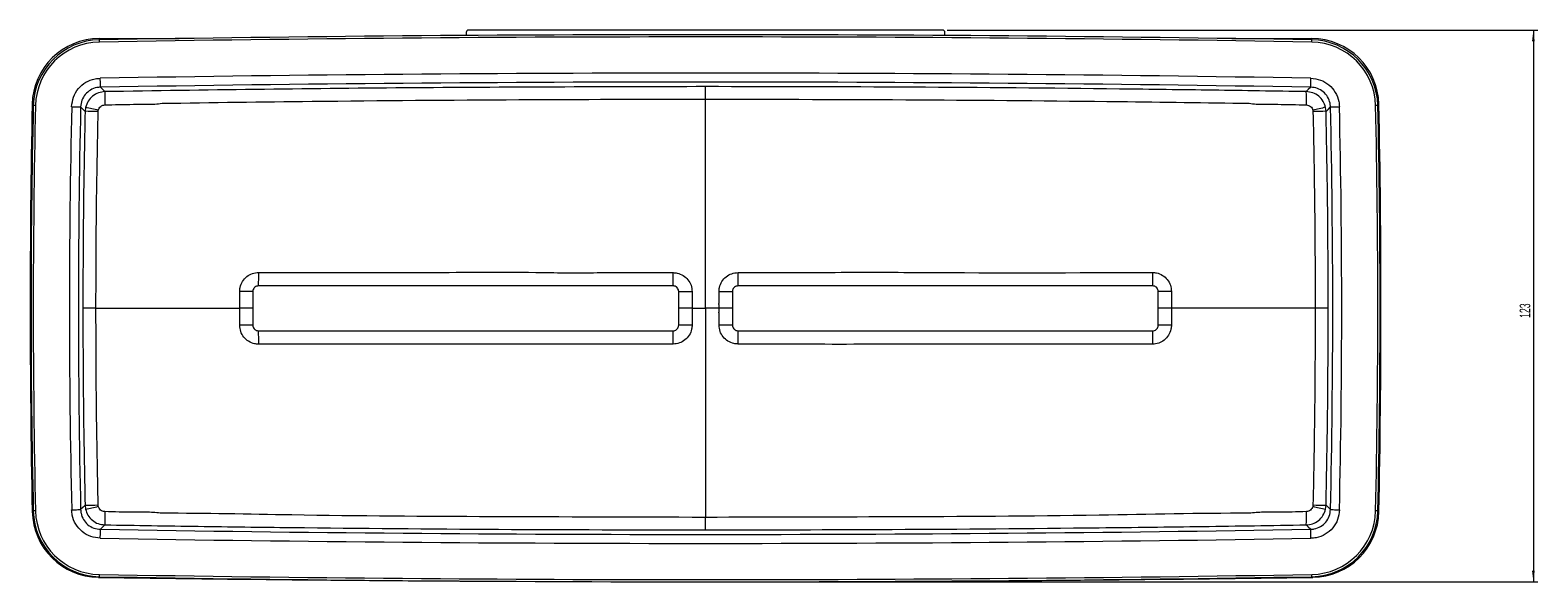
# Model space of a CAD drawing. Header units: millimetres. Extents: x -393 to 304, y 27 to 402.
# Tile 1 of 5: x -393 to -57, y 61 to 184. Entities that reach past the tile are written whole.
import ezdxf

# ---------------------------------------------------------------- set-up
doc = ezdxf.new("R2010")
doc.units = ezdxf.units.MM
doc.styles.add('SLDTEXTSTYLE0', font='TXT', dxfattribs={"width": 0.605})
doc.dimstyles.new('SLDDIMSTYLE0', dxfattribs={"dimtxt": 2.311487, "dimasz": 2.5, "dimexe": 0, "dimexo": 0.0625, "dimgap": 0.577872, "dimtad": 1, "dimtoh": 1, "dimdec": 1, "dimrnd": 1e-09, "dimzin": 12, "dimdsep": 46, "dimtxsty": 'SLDTEXTSTYLE0', "dimsah": 1, "dimcen": 0.09, "dimadec": 0, "dimazin": 0, "dimtfac": 1, "dimtdec": 1, "dimtofl": 0, "dimtmove": 0, "dimatfit": 3, "dimfxl": 1, "dimfrac": 2, "dimtolj": 1, "dimtzin": 12, "dimarcsym": 0})

# ---------------------------------------------------------------- blocks, each defined once
blk = doc.blocks.new('*D2')
at = {"color": 7, "linetype": 'Continuous', "lineweight": 0}
for p, q in [((-188.51, 184.27), (-56.71, 184.27)), ((-57.71, 184.27), (-57.71, 61.26)), ((-241.4, 61.26), (-56.71, 61.26))]:
    blk.add_line(p, q, dxfattribs=at)
for points in [[(-57.71, 184.27), (-58.02, 181.77), (-57.4, 181.77)], [(-57.71, 61.26), (-57.4, 63.76), (-58.02, 63.76)]]:
    blk.add_solid(points, dxfattribs=at)
at = {"color": 7, "linetype": 'Continuous', "lineweight": 0, "insert": (-60.78, 120.12), "char_height": 2.381, "attachment_point": 1, "rotation": 90, "style": 'SLDTEXTSTYLE0'}
blk.add_mtext('123', dxfattribs=at)

msp = doc.modelspace()

# ---------------------------------------------------------------- linework, layer by layer
at = {"color": 7, "linetype": 'Continuous', "lineweight": 15}
for p, q in [((-377.65, 182.4), (-359.82, 182.4)), ((-295.8, 183.77), (-295.8, 183.08)), ((-189.51, 184.27), (-295.3, 184.27)), ((-189.01, 183.08), (-189.01, 183.77)), ((-124.98, 182.4), (-107.16, 182.4)), ((-380.73, 167.06), (-380.84, 166.16)), ((-377.92, 166.12), (-377.88, 166.42)), ((-106.92, 166.42), (-106.88, 166.12)), ((-103.96, 166.16), (-104.07, 167.06)), ((-346.34, 122.26), (-346.34, 125.99)), ((-343.4, 125.99), (-343.4, 122.26)), ((-141.4, 122.26), (-141.4, 125.99)), ((-138.46, 125.99), (-138.46, 122.26)), ((-378.41, 122.26), (-346.34, 122.26)), ((-346.34, 118.49), (-346.34, 122.26)), ((-343.4, 122.26), (-343.4, 118.49)), ((-245.4, 122.26), (-242.4, 122.26)), ((-239.4, 122.26), (-242.4, 122.26)), ((-141.4, 118.49), (-141.4, 122.26)), ((-106.39, 122.26), (-138.46, 122.26)), ((-138.46, 122.26), (-138.46, 118.49)), ((-380.84, 78.36), (-380.73, 77.45)), ((-377.88, 78.1), (-377.92, 78.4)), ((-106.88, 78.4), (-106.92, 78.1)), ((-104.07, 77.46), (-103.96, 78.36))]:
    msp.add_line(p, q, dxfattribs=at)
at = {"color": 8, "linetype": 'Continuous', "lineweight": 15}
for p, q in [((-377.65, 182.12), (-377.65, 182.4)), ((-107.16, 182.12), (-107.16, 182.4))]:
    msp.add_line(p, q, dxfattribs=at)
at = {"color": 7, "linetype": 'Continuous', "lineweight": 15, "flags": 128}
for points in [[(-377.64, 181.62), (-377.64, 181.71), (-377.64, 181.81), (-377.65, 181.89), (-377.65, 181.97), (-377.65, 182.03), (-377.65, 182.08), (-377.65, 182.11), (-377.65, 182.12)], [(-107.16, 181.62), (-107.16, 181.71), (-107.16, 181.81), (-107.16, 181.89), (-107.16, 181.97), (-107.15, 182.03), (-107.15, 182.08), (-107.15, 182.11), (-107.15, 182.12)], [(-377.41, 171.55), (-377.41, 171.6), (-377.41, 171.72), (-377.41, 171.91), (-377.42, 172.16), (-377.42, 172.46), (-377.43, 172.8), (-377.44, 173.17), (-377.44, 173.55)], [(-107.39, 171.55), (-107.39, 171.6), (-107.39, 171.72), (-107.39, 171.91), (-107.38, 172.16), (-107.38, 172.46), (-107.37, 172.8), (-107.37, 173.17), (-107.36, 173.55)], [(-376.42, 170.56), (-376.87, 171.01), (-377.41, 171.55)], [(-107.39, 171.55), (-107.93, 171.01), (-108.38, 170.56)], [(-391.89, 167.44), (-391.99, 167.45), (-392.08, 167.45), (-392.17, 167.45), (-392.25, 167.45), (-392.31, 167.45), (-392.35, 167.45), (-392.38, 167.46), (-392.39, 167.46)], [(-383.83, 167.2), (-383.44, 167.19), (-383.08, 167.18), (-382.74, 167.17), (-382.44, 167.17), (-382.19, 167.16), (-382, 167.16), (-381.88, 167.15), (-381.83, 167.15)], [(-381.83, 167.15), (-381.29, 166.61), (-380.84, 166.16)], [(-103.96, 166.16), (-103.51, 166.61), (-102.97, 167.15)], [(-102.97, 167.15), (-102.92, 167.15), (-102.8, 167.16), (-102.61, 167.16), (-102.37, 167.17), (-102.07, 167.17), (-101.73, 167.18), (-101.36, 167.19), (-100.98, 167.2)], [(-92.41, 167.46), (-92.42, 167.46), (-92.45, 167.45), (-92.49, 167.45), (-92.56, 167.45), (-92.63, 167.45), (-92.72, 167.45), (-92.81, 167.45), (-92.91, 167.44)], [(-249.65, 127.24), (-249.65, 127.3), (-249.65, 127.47), (-249.65, 127.74), (-249.65, 128.11), (-249.65, 128.56), (-249.65, 129.07), (-249.65, 129.62), (-249.65, 130.2)], [(-235.15, 130.2), (-229.15, 130.2), (-221.23, 130.2), (-221.23, 130.2)], [(-235.15, 127.24), (-235.15, 127.3), (-235.15, 127.47), (-235.15, 127.74), (-235.15, 128.11), (-235.15, 128.56), (-235.15, 129.07), (-235.15, 129.62), (-235.15, 130.2)], [(-343.4, 125.99), (-343.46, 125.99), (-343.62, 125.99), (-343.89, 125.99), (-344.26, 125.99), (-344.7, 125.99), (-345.21, 125.99), (-345.76, 125.99), (-346.34, 125.99)], [(-138.46, 125.99), (-139.04, 125.99), (-139.59, 125.99), (-140.1, 125.99), (-140.54, 125.99), (-140.91, 125.99), (-141.18, 125.99), (-141.35, 125.99), (-141.4, 125.99)], [(-343.4, 118.49), (-343.46, 118.49), (-343.62, 118.49), (-343.89, 118.49), (-344.26, 118.49), (-344.7, 118.49), (-345.21, 118.49), (-345.76, 118.49), (-346.34, 118.49)], [(-138.46, 118.49), (-139.04, 118.49), (-139.59, 118.49), (-140.1, 118.49), (-140.54, 118.49), (-140.91, 118.49), (-141.18, 118.49), (-141.35, 118.49), (-141.4, 118.49)], [(-249.65, 114.28), (-249.65, 114.86), (-249.65, 115.41), (-249.65, 115.93), (-249.65, 116.37), (-249.65, 116.74), (-249.65, 117.02), (-249.65, 117.18), (-249.65, 117.24)], [(-235.15, 114.28), (-235.15, 114.86), (-235.15, 115.41), (-235.15, 115.93), (-235.15, 116.37), (-235.15, 116.74), (-235.15, 117.02), (-235.15, 117.18), (-235.15, 117.24)], [(-249.65, 114.28), (-255.65, 114.28), (-263.67, 114.28), (-263.67, 114.28)], [(-380.84, 78.36), (-381.29, 77.91), (-381.83, 77.36)], [(-102.97, 77.36), (-103.51, 77.91), (-103.96, 78.36)], [(-391.89, 77.07), (-391.99, 77.07), (-392.08, 77.07), (-392.17, 77.07), (-392.25, 77.07), (-392.31, 77.06), (-392.35, 77.06), (-392.38, 77.06), (-392.39, 77.06)], [(-383.83, 77.32), (-383.44, 77.33), (-383.08, 77.34), (-382.74, 77.34), (-382.44, 77.35), (-382.19, 77.36), (-382, 77.36), (-381.88, 77.36), (-381.83, 77.36)], [(-102.97, 77.36), (-102.92, 77.36), (-102.8, 77.36), (-102.61, 77.36), (-102.37, 77.35), (-102.07, 77.34), (-101.73, 77.34), (-101.36, 77.33), (-100.98, 77.32)], [(-92.41, 77.06), (-92.42, 77.06), (-92.45, 77.06), (-92.49, 77.06), (-92.56, 77.07), (-92.63, 77.07), (-92.72, 77.07), (-92.81, 77.07), (-92.91, 77.07)], [(-377.44, 70.97), (-377.44, 71.35), (-377.43, 71.72), (-377.42, 72.06), (-377.42, 72.36), (-377.41, 72.61), (-377.41, 72.8), (-377.41, 72.92), (-377.41, 72.97)], [(-377.41, 72.97), (-376.87, 73.51), (-376.42, 73.96)], [(-108.38, 73.96), (-107.93, 73.51), (-107.39, 72.97)], [(-107.36, 70.97), (-107.37, 71.35), (-107.37, 71.72), (-107.38, 72.06), (-107.38, 72.36), (-107.39, 72.61), (-107.39, 72.8), (-107.39, 72.92), (-107.39, 72.97)], [(-377.65, 62.4), (-377.65, 62.41), (-377.65, 62.44), (-377.65, 62.49), (-377.65, 62.55), (-377.65, 62.62), (-377.64, 62.71), (-377.64, 62.8), (-377.64, 62.9)], [(-107.15, 62.4), (-107.15, 62.41), (-107.15, 62.44), (-107.15, 62.49), (-107.16, 62.55), (-107.16, 62.62), (-107.16, 62.71), (-107.16, 62.8), (-107.16, 62.9)]]:
    msp.add_lwpolyline(points, dxfattribs=at)
at = {"color": 8, "linetype": 'Continuous', "lineweight": 15, "flags": 128}
for points in [[(-392.38, 167.7), (-392.42, 167.7), (-392.49, 167.7), (-392.55, 167.71), (-392.6, 167.71), (-392.63, 167.71), (-392.63, 167.71)], [(-92.17, 167.71), (-92.18, 167.71), (-92.2, 167.71), (-92.25, 167.71), (-92.31, 167.7), (-92.39, 167.7), (-92.42, 167.7)], [(-392.39, 76.95), (-392.41, 76.95), (-392.49, 76.94), (-392.55, 76.94), (-392.59, 76.94), (-392.62, 76.94), (-392.63, 76.94)], [(-92.17, 76.94), (-92.18, 76.94), (-92.21, 76.94), (-92.25, 76.94), (-92.32, 76.94), (-92.39, 76.95), (-92.41, 76.95)], [(-377.86, 62.26), (-377.86, 62.26), (-377.86, 62.29), (-377.86, 62.34), (-377.86, 62.4), (-377.86, 62.41)], [(-106.94, 62.26), (-106.94, 62.26), (-106.94, 62.29), (-106.94, 62.34), (-106.95, 62.4), (-106.95, 62.41)]]:
    msp.add_lwpolyline(points, dxfattribs=at)
at = {"color": 7, "linetype": 'Continuous', "lineweight": 15}
for centre, radius, start, end in [((-377.65, 167.41), 14.99, 90, 178.8461), ((-377.4, 167.12), 15, 90.9687, 178.7103), ((-242.4, -7816.74), 8000, 89.031307, 90.968693), ((-242.4, -7816.74), 7999.5, 89.031307, 90.968693), ((-107.16, 167.41), 14.99, 1.1539, 90), ((-107.41, 167.12), 15, 1.2897, 89.0313), ((-377.4, 167.12), 14.5, 90.9687, 178.7103), ((-107.41, 167.12), 14.5, 1.2897, 89.0313), ((-242.4, -7816.74), 7991.43, 89.031763, 90.968237), ((-242.4, -7816.74), 7989.43, 89.031763, 90.968237), ((-341.13, 168.86), 35.33, 177.2505, 182.0459), ((-143.67, 168.86), 35.33, 357.9541, 2.7495), ((1855.01, 122.44), 2248.1, 178.84612, 181.15957), ((1615.1, 122.26), 2008, 178.71027, 181.28973), ((1615.1, 122.26), 2007.5, 178.71027, 181.28973), ((1615.1, 122.26), 1999.43, 178.7121, 181.2879), ((1615.1, 122.26), 1997.43, 178.7121, 181.2879), ((-381.3, 42.36), 123.81, 88.4366, 89.7889), ((-455.56, -171.59), 346.82, 77.0576, 77.5399), ((-28.64, -173.17), 348.5, 102.5001, 102.9801), ((-103.5, 42.36), 123.81, 90.2111, 91.5634), ((-2099.9, 122.26), 1997.43, 358.7121, 1.2879), ((-2099.9, 122.26), 1999.43, 358.7121, 1.2879), ((-2099.9, 122.26), 2007.5, 358.71027, 1.28973), ((-2099.9, 122.26), 2008, 358.71027, 1.28973), ((-2339.81, 122.44), 2248.1, 358.84043, 1.15388), ((-379.48, 129.49), 37.4, 356.5507, 1.1484), ((-105.32, 129.49), 37.4, 178.8516, 183.4493), ((-246.15, 261.67), 135.7, 269.05, 270.3168), ((-238.65, 261.67), 135.7, 269.6832, 270.95), ((-246.15, -15.84), 134.35, 89.6801, 90.9595), ((-238.65, -15.84), 134.35, 89.0405, 90.3199), ((-379.48, 114.99), 37.4, 358.8516, 3.4493), ((-105.32, 114.99), 37.4, 176.5507, 181.1484), ((-381.3, 202.21), 123.85, 270.2114, 271.5632), ((-456.17, 417.75), 348.56, 282.5001, 282.9799), ((-29.27, 415.98), 346.69, 257.0577, 257.5401), ((-103.5, 202.21), 123.85, 268.4368, 269.7886), ((-377.64, 77.25), 14.99, 181.1596, 269.171), ((-377.4, 77.4), 15, 181.2897, 269.0313), ((-377.4, 77.4), 14.5, 181.2897, 269.0313), ((-341.13, 75.65), 35.33, 177.9541, 182.7495), ((-143.67, 75.65), 35.33, 357.2505, 2.0459), ((-107.41, 77.4), 14.5, 270.9687, 358.7103), ((-107.41, 77.4), 15, 270.9687, 358.7103), ((-107.16, 77.25), 14.99, 270.829, 358.8404), ((-242.4, 8061.26), 7991.43, 269.031763, 270.968237), ((-242.4, 8061.26), 7989.43, 269.031763, 270.968237), ((-242.4, 9424.13), 9362.85, 269.171041, 269.7349), ((-242.4, 8061.26), 8000, 269.031307, 270.968693), ((-242.4, 8061.26), 7999.5, 269.031307, 270.968693), ((-242.4, 9424.13), 9362.85, 270.2651, 270.828959)]:
    msp.add_arc(centre, radius, start, end, dxfattribs=at)
for centre, major_axis, start_param, end_param in [((-295.3, 183.77), (-0.224, 0.447), 5.819644, 7.390288), ((-189.51, 183.77), (0.224, 0.447), 5.176082, 6.746726)]:
    msp.add_ellipse(centre, major_axis=major_axis, ratio=0.99981, start_param=start_param, end_param=end_param, dxfattribs=at)
for points, knots in [([(-383.83, 167.2), (-383.74, 167.93), (-383.56, 169.38), (-382.4, 171.31), (-380.72, 172.74), (-378.95, 173.44), (-377.83, 173.52), (-377.44, 173.55)], [0, 0, 0, 0, 0.220266, 0.440539, 0.660674, 0.880758, 1, 1, 1, 1]), ([(-242.4, 171.68), (-264.74, 171.62), (-298.25, 171.55), (-342.92, 171.06), (-365.25, 170.73), (-376.42, 170.56)], [0, 0, 0, 0, 0.499977, 0.75, 1, 1, 1, 1]), ([(-108.38, 170.56), (-115.32, 170.67), (-129.21, 170.88), (-158.49, 171.26), (-196.22, 171.6), (-227.01, 171.65), (-242.4, 171.68)], [0, 0, 0, 0, 0.155407, 0.310841, 0.655415, 1, 1, 1, 1]), ([(-242.4, 168.89), (-242.4, 169.25), (-242.4, 169.98), (-242.4, 170.88), (-242.4, 171.52), (-242.4, 171.62), (-242.4, 171.68)], [0, 0, 0, 0, 0.25, 0.5, 0.75, 1, 1, 1, 1]), ([(-107.36, 173.55), (-106.63, 173.46), (-105.17, 173.3), (-103.25, 172.14), (-101.8, 170.47), (-101.09, 168.71), (-101.01, 167.59), (-100.98, 167.2)], [0, 0, 0, 0, 0.220266, 0.440539, 0.660674, 0.880759, 1, 1, 1, 1]), ([(-377.41, 171.55), (-377.68, 171.53), (-378.46, 171.47), (-379.68, 170.99), (-380.84, 170), (-381.65, 168.67), (-381.77, 167.66), (-381.83, 167.15)], [0, 0, 0, 0, 0.119275, 0.339359, 0.559448, 0.779692, 1, 1, 1, 1]), ([(-376.42, 170.56), (-376.9, 170.51), (-377.88, 170.4), (-379.2, 169.64), (-380.25, 168.51), (-380.57, 167.54), (-380.73, 167.06)], [0, 0, 0, 0, 0.240196, 0.493362, 0.746699, 1, 1, 1, 1]), ([(-363.67, 167.96), (-363.67, 167.96), (-352.52, 168.14), (-325.97, 168.48), (-285.55, 168.82), (-256.28, 168.87), (-242.4, 168.89)], [0, 0, 0, 0, 0, 0.275931, 0.656639, 1, 1, 1, 1]), ([(-242.4, 168.89), (-226.52, 168.86), (-195.74, 168.81), (-155.32, 168.43), (-130.78, 168.11), (-121.13, 167.96), (-121.13, 167.96)], [0, 0, 0, 0, 0.392827, 0.761382, 1, 1, 1, 1, 1]), ([(-242.4, 122.26), (-242.4, 130.04), (-242.4, 145.6), (-242.4, 161.12), (-242.4, 168.89)], [0, 0, 0, 0, 0.500118, 1, 1, 1, 1]), ([(-104.07, 167.06), (-104.22, 167.52), (-104.53, 168.46), (-105.54, 169.58), (-106.87, 170.38), (-107.88, 170.5), (-108.38, 170.56)], [0, 0, 0, 0, 0.2387478, 0.4923573, 0.7462733, 1, 1, 1, 1]), ([(-102.97, 167.15), (-103, 167.43), (-103.06, 168.2), (-103.55, 169.42), (-104.54, 170.58), (-105.88, 171.38), (-106.89, 171.49), (-107.39, 171.55)], [0, 0, 0, 0, 0.119275, 0.339359, 0.559448, 0.779692, 1, 1, 1, 1]), ([(-380.84, 166.16), (-380.98, 158.85), (-381.27, 144.21), (-381.31, 129.58), (-381.33, 122.26)], [0, 0, 0, 0, 0.49997, 1, 1, 1, 1]), ([(-378.41, 122.26), (-378.39, 129.57), (-378.35, 144.19), (-378.06, 158.81), (-377.92, 166.12)], [0, 0, 0, 0, 0.499969, 1, 1, 1, 1]), ([(-377.88, 166.42), (-377.83, 166.58), (-377.72, 166.91), (-377.37, 167.29), (-376.93, 167.55), (-376.6, 167.58), (-376.44, 167.6)], [0, 0, 0, 0, 0.254181, 0.507938, 0.760791, 1, 1, 1, 1]), ([(-376.44, 167.6), (-374.31, 167.66), (-371.11, 167.75), (-366.86, 167.72), (-364.72, 167.8), (-363.67, 167.96), (-363.67, 167.96)], [0, 0, 0, 0, 0.499815, 0.750325, 0.999995, 1, 1, 1, 1]), ([(-121.13, 167.96), (-121.13, 167.96), (-120.08, 167.8), (-117.95, 167.72), (-113.69, 167.75), (-110.49, 167.66), (-108.36, 167.6)], [0, 0, 0, 0, 0.000005, 0.249383, 0.499601, 1, 1, 1, 1]), ([(-108.36, 167.6), (-108.19, 167.58), (-107.85, 167.54), (-107.41, 167.27), (-107.07, 166.89), (-106.97, 166.57), (-106.92, 166.42)], [0, 0, 0, 0, 0.252703, 0.50635, 0.760417, 1, 1, 1, 1]), ([(-106.88, 166.12), (-106.74, 158.81), (-106.45, 144.19), (-106.41, 129.57), (-106.39, 122.26)], [0, 0, 0, 0, 0.499961, 1, 1, 1, 1]), ([(-103.48, 122.26), (-103.5, 129.58), (-103.54, 144.21), (-103.82, 158.84), (-103.96, 166.16)], [0, 0, 0, 0, 0.49997, 1, 1, 1, 1]), ([(-346.34, 125.99), (-346.32, 126.3), (-346.27, 127.09), (-345.76, 128.29), (-344.8, 129.37), (-343.52, 130.1), (-342.57, 130.19), (-342.09, 130.24)], [0, 0, 0, 0, 0.141119, 0.355852, 0.570589, 0.785308, 1, 1, 1, 1]), ([(-342.09, 130.24), (-329.56, 130.21), (-308.42, 130.16), (-282.96, 130.4), (-269.36, 130.05), (-264.3, 130.3), (-263.57, 130.2), (-263.57, 130.2)], [0, 0, 0, 0, 0.479047, 0.807653, 0.971926, 0.999999, 1, 1, 1, 1]), ([(-263.57, 130.2), (-263.57, 130.2), (-261.57, 130.2), (-256.93, 130.2), (-252.29, 130.2), (-249.65, 130.2)], [0, 0, 0, 0, 0.000004, 0.430988, 1, 1, 1, 1]), ([(-249.65, 130.2), (-249.34, 130.18), (-248.55, 130.13), (-247.35, 129.63), (-246.28, 128.67), (-245.54, 127.4), (-245.45, 126.45), (-245.4, 125.97)], [0, 0, 0, 0, 0.14151, 0.356547, 0.571305, 0.785751, 1, 1, 1, 1]), ([(-239.4, 125.97), (-239.38, 126.29), (-239.33, 127.07), (-238.82, 128.26), (-237.86, 129.34), (-236.58, 130.06), (-235.63, 130.16), (-235.15, 130.2)], [0, 0, 0, 0, 0.140944, 0.355305, 0.569938, 0.784871, 1, 1, 1, 1]), ([(-221.23, 130.2), (-221.23, 130.2), (-220.77, 130.26), (-218.59, 130.17), (-209.64, 130.36), (-183.91, 130.12), (-159.91, 130.19), (-142.71, 130.24)], [0, 0, 0, 0, 0.000001, 0.017757, 0.082727, 0.342782, 1, 1, 1, 1]), ([(-142.71, 130.24), (-142.4, 130.22), (-141.61, 130.17), (-140.41, 129.66), (-139.34, 128.7), (-138.6, 127.42), (-138.51, 126.47), (-138.46, 125.99)], [0, 0, 0, 0, 0.141329, 0.355988, 0.570639, 0.785307, 1, 1, 1, 1]), ([(-342.15, 127.24), (-342.29, 127.23), (-342.57, 127.2), (-342.95, 126.98), (-343.23, 126.67), (-343.38, 126.31), (-343.4, 126.08), (-343.4, 125.99)], [0, 0, 0, 0, 0.214965, 0.429839, 0.644547, 0.859071, 1, 1, 1, 1]), ([(-249.65, 127.24), (-253.95, 127.24), (-259.33, 127.24), (-269.02, 127.24), (-283, 127.24), (-308.46, 127.24), (-329.61, 127.24), (-342.15, 127.24)], [0, 0, 0, 0, 0.139555, 0.174443, 0.313998, 0.593108, 1, 1, 1, 1]), ([(-248.4, 125.99), (-248.42, 126.13), (-248.44, 126.41), (-248.66, 126.79), (-248.98, 127.07), (-249.33, 127.22), (-249.56, 127.23), (-249.65, 127.24)], [0, 0, 0, 0, 0.214706, 0.429428, 0.644142, 0.858821, 1, 1, 1, 1]), ([(-248.4, 122.26), (-248.4, 122.41), (-248.4, 122.73), (-248.4, 123.35), (-248.4, 124.44), (-248.4, 125.37), (-248.4, 125.99)], [0, 0, 0, 0, 0.125, 0.249999, 0.499998, 1, 1, 1, 1]), ([(-245.4, 125.97), (-245.4, 125.35), (-245.4, 124.49), (-245.4, 123.63), (-245.4, 123.38), (-245.4, 123.38)], [0, 0, 0, 0, 0.716707, 0.999977, 1, 1, 1, 1]), ([(-239.4, 123.38), (-239.4, 123.38), (-239.4, 123.63), (-239.4, 124.49), (-239.4, 125.35), (-239.4, 125.97)], [0, 0, 0, 0, 0.000023, 0.2833, 1, 1, 1, 1]), ([(-235.15, 127.24), (-235.29, 127.23), (-235.57, 127.2), (-235.95, 126.98), (-236.23, 126.67), (-236.38, 126.31), (-236.4, 126.08), (-236.4, 125.99)], [0, 0, 0, 0, 0.214645, 0.429317, 0.644027, 0.858748, 1, 1, 1, 1]), ([(-236.4, 125.99), (-236.4, 125.37), (-236.4, 124.44), (-236.4, 123.35), (-236.4, 122.73), (-236.4, 122.41), (-236.4, 122.26)], [0, 0, 0, 0, 0.499996, 0.749997, 0.874998, 1, 1, 1, 1]), ([(-142.65, 127.24), (-159.86, 127.24), (-183.88, 127.24), (-209.61, 127.24), (-223.23, 127.24), (-230.04, 127.24), (-235.15, 127.24)], [0, 0, 0, 0, 0.5582265, 0.7791096, 0.8343317, 1, 1, 1, 1]), ([(-141.4, 125.99), (-141.42, 126.13), (-141.44, 126.41), (-141.66, 126.79), (-141.98, 127.07), (-142.33, 127.22), (-142.56, 127.23), (-142.65, 127.24)], [0, 0, 0, 0, 0.214416, 0.42893, 0.643617, 0.858486, 1, 1, 1, 1]), ([(-381.33, 122.26), (-381.31, 114.94), (-381.27, 100.31), (-380.98, 85.67), (-380.84, 78.36)], [0, 0, 0, 0, 0.4999698, 1, 1, 1, 1]), ([(-378.41, 122.26), (-378.79, 122.26), (-379.54, 122.26), (-380.49, 122.26), (-381.16, 122.26), (-381.27, 122.26), (-381.33, 122.26)], [0, 0, 0, 0, 0.250001, 0.5, 0.75, 1, 1, 1, 1]), ([(-377.92, 78.4), (-378.06, 85.71), (-378.35, 100.33), (-378.39, 114.95), (-378.41, 122.26)], [0, 0, 0, 0, 0.499961, 1, 1, 1, 1]), ([(-343.4, 122.26), (-343.45, 122.26), (-343.53, 122.26), (-344.21, 122.26), (-345.18, 122.26), (-345.95, 122.26), (-346.34, 122.26)], [0, 0, 0, 0, 0.25, 0.499999, 0.75, 1, 1, 1, 1]), ([(-245.4, 122.26), (-245.79, 122.26), (-246.58, 122.26), (-247.57, 122.26), (-248.27, 122.26), (-248.36, 122.26), (-248.4, 122.26)], [0, 0, 0, 0, 0.25, 0.5, 0.75, 1, 1, 1, 1]), ([(-248.4, 118.49), (-248.4, 119.12), (-248.4, 120.06), (-248.4, 121.16), (-248.4, 121.79), (-248.4, 122.1), (-248.4, 122.26)], [0, 0, 0, 0, 0.499997, 0.749997, 0.874997, 1, 1, 1, 1]), ([(-245.4, 123.38), (-245.4, 123.38), (-245.4, 123.32), (-245.4, 123.1), (-245.4, 122.73), (-245.4, 122.41), (-245.4, 122.26)], [0, 0, 0, 0, 0.000053, 0.16962, 0.584783, 1, 1, 1, 1]), ([(-245.4, 122.26), (-245.4, 122.1), (-245.4, 121.79), (-245.4, 121.41), (-245.4, 121.2), (-245.4, 121.14), (-245.4, 121.14)], [0, 0, 0, 0, 0.419362, 0.838578, 0.999947, 1, 1, 1, 1]), ([(-245.4, 121.14), (-245.4, 121.14), (-245.4, 120.88), (-245.4, 120.01), (-245.4, 119.13), (-245.4, 118.51)], [0, 0, 0, 0, 0.000023, 0.286353, 1, 1, 1, 1]), ([(-242.4, 122.26), (-242.4, 114.48), (-242.4, 98.92), (-242.4, 83.39), (-242.4, 75.63)], [0, 0, 0, 0, 0.500118, 1, 1, 1, 1]), ([(-239.4, 122.26), (-239.4, 122.41), (-239.4, 122.73), (-239.4, 123.1), (-239.41, 123.32), (-239.4, 123.38), (-239.4, 123.38)], [0, 0, 0, 0, 0.415223, 0.83039, 0.999947, 1, 1, 1, 1]), ([(-239.4, 121.14), (-239.4, 121.14), (-239.41, 121.2), (-239.4, 121.41), (-239.4, 121.79), (-239.4, 122.1), (-239.4, 122.26)], [0, 0, 0, 0, 0.0000533, 0.1614316, 0.5806412, 1, 1, 1, 1]), ([(-236.4, 122.26), (-236.45, 122.26), (-236.54, 122.26), (-237.23, 122.26), (-238.22, 122.26), (-239.01, 122.26), (-239.4, 122.26)], [0, 0, 0, 0, 0.25, 0.5, 0.75, 1, 1, 1, 1]), ([(-239.4, 118.51), (-239.4, 119.13), (-239.4, 120.01), (-239.4, 120.88), (-239.4, 121.14), (-239.4, 121.14)], [0, 0, 0, 0, 0.713653, 0.999977, 1, 1, 1, 1]), ([(-236.4, 122.26), (-236.4, 122.1), (-236.4, 121.79), (-236.4, 121.16), (-236.4, 120.06), (-236.4, 119.12), (-236.4, 118.49)], [0, 0, 0, 0, 0.1249992, 0.2499983, 0.499998, 1, 1, 1, 1]), ([(-138.46, 122.26), (-138.85, 122.26), (-139.62, 122.26), (-140.59, 122.26), (-141.27, 122.26), (-141.36, 122.26), (-141.4, 122.26)], [0, 0, 0, 0, 0.25, 0.500001, 0.75, 1, 1, 1, 1]), ([(-106.39, 122.26), (-106.41, 114.95), (-106.45, 100.33), (-106.74, 85.71), (-106.88, 78.4)], [0, 0, 0, 0, 0.499969, 1, 1, 1, 1]), ([(-103.48, 122.26), (-103.53, 122.26), (-103.64, 122.26), (-104.32, 122.26), (-105.26, 122.26), (-106.02, 122.26), (-106.39, 122.26)], [0, 0, 0, 0, 0.25, 0.5, 0.749999, 1, 1, 1, 1]), ([(-103.96, 78.36), (-103.82, 85.67), (-103.54, 100.31), (-103.5, 114.94), (-103.48, 122.26)], [0, 0, 0, 0, 0.49997, 1, 1, 1, 1]), ([(-342.09, 114.24), (-342.4, 114.26), (-343.19, 114.31), (-344.39, 114.82), (-345.47, 115.78), (-346.2, 117.06), (-346.29, 118.01), (-346.34, 118.49)], [0, 0, 0, 0, 0.141329, 0.355988, 0.570638, 0.785306, 1, 1, 1, 1]), ([(-343.4, 118.49), (-343.39, 118.35), (-343.36, 118.07), (-343.14, 117.69), (-342.83, 117.41), (-342.48, 117.26), (-342.24, 117.25), (-342.15, 117.24)], [0, 0, 0, 0, 0.214416, 0.428931, 0.643617, 0.858485, 1, 1, 1, 1]), ([(-245.4, 118.51), (-245.42, 118.19), (-245.47, 117.41), (-245.98, 116.22), (-246.95, 115.14), (-248.22, 114.42), (-249.17, 114.32), (-249.65, 114.28)], [0, 0, 0, 0, 0.140944, 0.355305, 0.569938, 0.784871, 1, 1, 1, 1]), ([(-249.65, 117.24), (-249.51, 117.25), (-249.23, 117.28), (-248.86, 117.5), (-248.57, 117.81), (-248.42, 118.17), (-248.41, 118.4), (-248.4, 118.49)], [0, 0, 0, 0, 0.214645, 0.429318, 0.644026, 0.858747, 1, 1, 1, 1]), ([(-235.15, 114.28), (-235.46, 114.3), (-236.25, 114.35), (-237.45, 114.85), (-238.53, 115.81), (-239.26, 117.08), (-239.35, 118.03), (-239.4, 118.51)], [0, 0, 0, 0, 0.1415098, 0.3565465, 0.5713051, 0.7857512, 1, 1, 1, 1]), ([(-236.4, 118.49), (-236.39, 118.35), (-236.36, 118.07), (-236.14, 117.69), (-235.83, 117.41), (-235.48, 117.26), (-235.24, 117.25), (-235.15, 117.24)], [0, 0, 0, 0, 0.214705, 0.429428, 0.644142, 0.858821, 1, 1, 1, 1]), ([(-138.46, 118.49), (-138.48, 118.18), (-138.54, 117.39), (-139.05, 116.19), (-140.01, 115.11), (-141.28, 114.38), (-142.23, 114.29), (-142.71, 114.24)], [0, 0, 0, 0, 0.14112, 0.355852, 0.57059, 0.785308, 1, 1, 1, 1]), ([(-142.65, 117.24), (-142.51, 117.25), (-142.23, 117.28), (-141.86, 117.5), (-141.57, 117.81), (-141.42, 118.17), (-141.41, 118.4), (-141.4, 118.49)], [0, 0, 0, 0, 0.214965, 0.42984, 0.644548, 0.859071, 1, 1, 1, 1]), ([(-342.15, 117.24), (-324.94, 117.24), (-300.92, 117.24), (-275.19, 117.24), (-261.57, 117.24), (-254.76, 117.24), (-249.65, 117.24)], [0, 0, 0, 0, 0.558226, 0.77911, 0.834332, 1, 1, 1, 1]), ([(-235.15, 117.24), (-230.85, 117.24), (-225.47, 117.24), (-215.79, 117.24), (-201.8, 117.24), (-176.35, 117.24), (-155.2, 117.24), (-142.65, 117.24)], [0, 0, 0, 0, 0.139555, 0.174443, 0.313998, 0.593108, 1, 1, 1, 1]), ([(-263.67, 114.28), (-263.67, 114.28), (-264.1, 114.28), (-266.24, 114.21), (-275.18, 114.29), (-300.88, 114.19), (-324.89, 114.22), (-342.09, 114.24)], [0, 0, 0, 0, 0.000001, 0.016527, 0.081576, 0.341957, 1, 1, 1, 1]), ([(-221.13, 114.28), (-221.13, 114.28), (-223.13, 114.28), (-227.8, 114.28), (-232.48, 114.28), (-235.15, 114.28)], [0, 0, 0, 0, 0.000004, 0.427962, 1, 1, 1, 1]), ([(-142.71, 114.24), (-155.25, 114.23), (-176.39, 114.21), (-201.82, 114.3), (-215.43, 114.17), (-220.43, 114.28), (-221.13, 114.28), (-221.13, 114.28)], [0, 0, 0, 0, 0.479648, 0.808667, 0.973144, 0.999999, 1, 1, 1, 1]), ([(-380.73, 77.45), (-380.58, 77), (-380.27, 76.06), (-379.26, 74.93), (-377.94, 74.13), (-376.93, 74.02), (-376.42, 73.96)], [0, 0, 0, 0, 0.238749, 0.492358, 0.746274, 1, 1, 1, 1]), ([(-376.44, 76.91), (-376.61, 76.94), (-376.95, 76.98), (-377.39, 77.25), (-377.73, 77.63), (-377.83, 77.94), (-377.88, 78.1)], [0, 0, 0, 0, 0.252703, 0.506351, 0.760416, 1, 1, 1, 1]), ([(-108.38, 73.96), (-107.9, 74.01), (-106.92, 74.12), (-105.61, 74.88), (-104.55, 76.01), (-104.23, 76.97), (-104.07, 77.46)], [0, 0, 0, 0, 0.2401958, 0.4933616, 0.7466978, 1, 1, 1, 1]), ([(-106.92, 78.1), (-106.97, 77.94), (-107.08, 77.61), (-107.43, 77.23), (-107.87, 76.97), (-108.2, 76.93), (-108.36, 76.91)], [0, 0, 0, 0, 0.25418, 0.507939, 0.760791, 1, 1, 1, 1]), ([(-377.44, 70.97), (-378.17, 71.05), (-379.63, 71.22), (-381.56, 72.38), (-383, 74.05), (-383.71, 75.81), (-383.8, 76.93), (-383.83, 77.32)], [0, 0, 0, 0, 0.220266, 0.440539, 0.660674, 0.880758, 1, 1, 1, 1]), ([(-381.83, 77.36), (-381.81, 77.09), (-381.75, 76.32), (-381.26, 75.1), (-380.26, 73.94), (-378.92, 73.14), (-377.91, 73.03), (-377.41, 72.97)], [0, 0, 0, 0, 0.119276, 0.339359, 0.559448, 0.779692, 1, 1, 1, 1]), ([(-363.67, 76.55), (-363.67, 76.55), (-364.72, 76.69), (-366.85, 76.81), (-371.11, 76.76), (-374.31, 76.85), (-376.44, 76.91)], [0, 0, 0, 0, 0.000005, 0.249383, 0.499601, 1, 1, 1, 1]), ([(-242.4, 75.63), (-258.28, 75.67), (-289.06, 75.74), (-329.48, 75.97), (-354.02, 76.55), (-363.67, 76.55), (-363.67, 76.55)], [0, 0, 0, 0, 0.392827, 0.761382, 1, 1, 1, 1, 1]), ([(-121.13, 76.55), (-121.13, 76.55), (-132.29, 76.55), (-158.83, 75.93), (-199.25, 75.72), (-228.52, 75.66), (-242.4, 75.63)], [0, 0, 0, 0, 0, 0.275931, 0.656639, 1, 1, 1, 1]), ([(-242.4, 72.84), (-242.4, 72.89), (-242.4, 73), (-242.4, 73.64), (-242.4, 74.54), (-242.4, 75.27), (-242.4, 75.63)], [0, 0, 0, 0, 0.25, 0.500001, 0.75, 1, 1, 1, 1]), ([(-108.36, 76.91), (-110.49, 76.85), (-113.69, 76.76), (-117.95, 76.81), (-120.08, 76.69), (-121.13, 76.55), (-121.13, 76.55)], [0, 0, 0, 0, 0.499815, 0.750325, 0.999995, 1, 1, 1, 1]), ([(-107.39, 72.97), (-107.12, 72.99), (-106.35, 73.04), (-105.13, 73.53), (-103.96, 74.52), (-103.16, 75.85), (-103.04, 76.86), (-102.97, 77.36)], [0, 0, 0, 0, 0.119275, 0.339358, 0.559448, 0.779692, 1, 1, 1, 1]), ([(-100.98, 77.32), (-101.06, 76.59), (-101.24, 75.13), (-102.4, 73.21), (-104.09, 71.78), (-105.85, 71.08), (-106.97, 71), (-107.36, 70.97)], [0, 0, 0, 0, 0.220266, 0.440538, 0.660674, 0.880758, 1, 1, 1, 1]), ([(-376.42, 73.96), (-369.48, 73.85), (-355.6, 73.63), (-326.32, 73.26), (-288.58, 72.92), (-257.8, 72.87), (-242.4, 72.84)], [0, 0, 0, 0, 0.155406, 0.310841, 0.655414, 1, 1, 1, 1]), ([(-242.4, 72.84), (-228.52, 72.86), (-199.24, 72.91), (-162.26, 73.22), (-131.47, 73.6), (-116.08, 73.84), (-108.38, 73.96)], [0, 0, 0, 0, 0.310791, 0.655386, 0.827689, 1, 1, 1, 1])]:
    msp.add_open_spline(points, degree=3, knots=knots, dxfattribs=at)

# ---------------------------------------------------------------- dimensions: what is measured, and where the dimension line sits
at = {"color": 7, "linetype": 'Continuous', "lineweight": 0}
dim = msp.add_linear_dim(base=(-57.71, 61.26), p1=(-189.51, 184.27), p2=(-242.4, 61.26), angle=90, dimstyle='SLDDIMSTYLE0', dxfattribs=at)
dim.commit()
dim.dimension.update_dxf_attribs({"geometry": '*D2', "text_midpoint": (-57.71, 122.76), "dimtype": 160})

doc.saveas('drawing.dxf')
